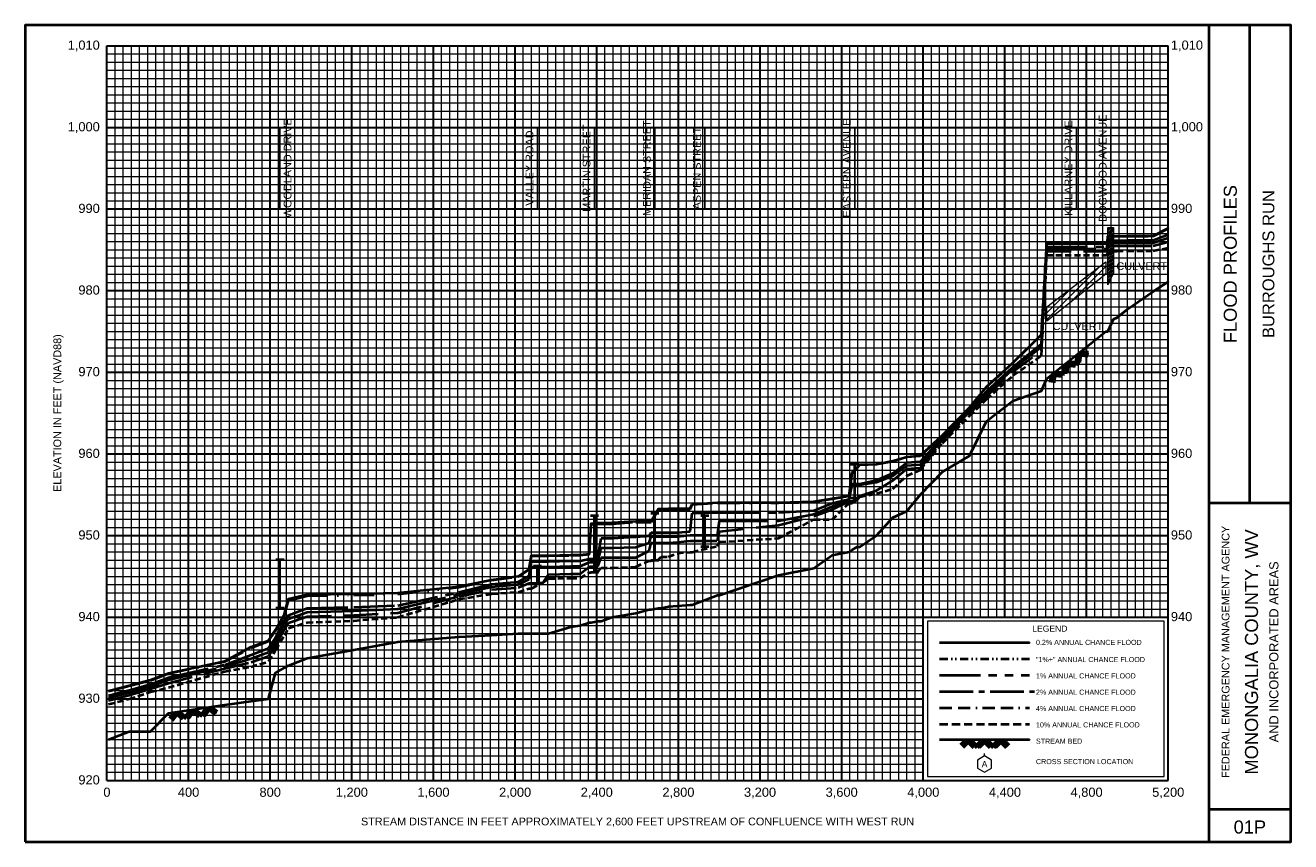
# Model space of a CAD drawing. Extents: x -400 to 13800, y -600 to 4600.
# Tile 1 of 2: x -400 to 5800, y 600 to 4600. Entities that reach past the tile are written whole.
import ezdxf
from ezdxf.enums import TextEntityAlignment as Align

# ---------------------------------------------------------------- set-up
doc = ezdxf.new("R2010")
doc.units = 0
doc.header["$LTSCALE"] = 400
for name, pattern in [('BORDERX2', [3.5, 1, -0.5, 1, -0.5, 0, -0.5]), ('CENTER2', [1.125, 0.75, -0.125, 0.125, -0.125]), ('DIVIDE', [1.25, 0.5, -0.25, 0, -0.25, 0, -0.25]), ('HIDDEN', [0.375, 0.25, -0.125]), ('PHANTOM2', [1.25, 0.625, -0.125, 0.125, -0.125, 0.125, -0.125])]:
    doc.linetypes.add(name, pattern=pattern)
for name, color, linetype, lineweight in [('BORDERLINE', 7, 'Continuous', 40), ('BRIDGE', 7, 'Continuous', 40), ('CULVERT', 7, 'Continuous', 0), ('GRID_MAJOR', 7, 'Continuous', 30), ('GRID_MINOR', 7, 'Continuous', 5), ('GRIDS', 7, 'Continuous', 20), ('LEGEND_BOX', 7, 'Continuous', 20), ('LEGEND_XSEC', 7, 'Continuous', 20), ('ROCK', 5, 'Continuous', 40), ('STREAM', 5, 'Continuous', 40), ('TEXT', 7, 'Continuous', 25), ('WS10', 6, 'HIDDEN', 40), ('WS100', 2, 'PHANTOM2', 40), ('WS1PLUS', 1, 'DIVIDE', 40), ('WS25', 14, 'BORDERX2', 40), ('WS50', 143, 'CENTER2', 40), ('WS500', 4, 'Continuous', 40), ('XSECTEXTLINE', 7, 'Continuous', 25)]:
    doc.layers.add(name, color=color, linetype=linetype, lineweight=lineweight)
doc.styles.get("Standard").update_dxf_attribs({"font": 'Arial', "height": 40})

# ---------------------------------------------------------------- blocks, each defined once
blk = doc.blocks.new('BORDER')
at = {"layer": 'BORDERLINE', "transparency": 33554687}
blk.add_line((14, 3.4), (14, 9.25), dxfattribs=at)
blk.add_lwpolyline([(-1, -0.75), (14.5, -0.75), (14.5, 9.25), (-1, 9.25), (-1, -0.75)], close=True, dxfattribs=at)
for points in [[(13.5, -0.75), (13.5, 9.25)], [(13.5, 3.4), (14.5, 3.4)], [(13.5, -0.35), (14.5, -0.35)]]:
    blk.add_lwpolyline(points, dxfattribs=at)
at = {"layer": 'GRID_MAJOR', "linetype": 'Continuous', "transparency": 33554687}
for p, q in [((11, 2), (11, 9)), ((12, 2), (12, 9))]:
    blk.add_line(p, q, dxfattribs=at)
at = {"layer": 'GRID_MAJOR', "transparency": 33554687}
blk.add_line((0, 1), (10, 1), dxfattribs=at)
for points in [[(0, 0), (0, 9)], [(0, 9), (13, 9)], [(1, 0), (1, 9)], [(2, 0), (2, 9)], [(3, 0), (3, 9)], [(4, 0), (4, 9)], [(5, 0), (5, 9)], [(6, 0), (6, 9)], [(7, 0), (7, 9)], [(8, 0), (8, 9)], [(9, 0), (9, 9)], [(10, 0), (10, 9)], [(13, 0), (13, 9)], [(0, 7), (13, 7)], [(0, 6), (13, 6)], [(0, 5), (13, 5)], [(0, 4), (13, 4)], [(0, 3), (13, 3)], [(0, 2), (13, 2)], [(0, 0), (13, 0)]]:
    blk.add_lwpolyline(points, dxfattribs=at)
at = {"layer": 'GRID_MAJOR', "linetype": 'Continuous', "transparency": 33554687}
blk.add_lwpolyline([(0, 8), (13, 8)], dxfattribs=at)
at = {"layer": 'GRID_MINOR', "color": 8, "linetype": 'Continuous', "transparency": 33554687}
for points in [[(0.1, 0), (0.1, 9)], [(0.2, 0), (0.2, 9)], [(0.3, 0), (0.3, 9)], [(0.4, 0), (0.4, 9)], [(0.5, 0), (0.5, 9)], [(0.6, 0), (0.6, 9)], [(0.7, 0), (0.7, 9)], [(0.8, 0), (0.8, 9)], [(0.9, 0), (0.9, 9)], [(1.1, 0), (1.1, 9)], [(1.2, 0), (1.2, 9)], [(1.3, 0), (1.3, 9)], [(1.4, 0), (1.4, 9)], [(1.5, 0), (1.5, 9)], [(1.6, 0), (1.6, 9)], [(1.7, 0), (1.7, 9)], [(1.8, 0), (1.8, 9)], [(1.9, 0), (1.9, 9)], [(2.1, 0), (2.1, 9)], [(2.2, 0), (2.2, 9)], [(2.3, 0), (2.3, 9)], [(2.4, 0), (2.4, 9)], [(2.5, 0), (2.5, 9)], [(2.6, 0), (2.6, 9)], [(2.7, 0), (2.7, 9)], [(2.8, 0), (2.8, 9)], [(2.9, 0), (2.9, 9)], [(3.1, 0), (3.1, 9)], [(3.2, 0), (3.2, 9)], [(3.3, 0), (3.3, 9)], [(3.4, 0), (3.4, 9)], [(3.5, 0), (3.5, 9)], [(3.6, 0), (3.6, 9)], [(3.7, 0), (3.7, 9)], [(3.8, 0), (3.8, 9)], [(3.9, 0), (3.9, 9)], [(4.1, 0), (4.1, 9)], [(4.2, 0), (4.2, 9)], [(4.3, 0), (4.3, 9)], [(4.4, 0), (4.4, 9)], [(4.5, 0), (4.5, 9)], [(4.6, 0), (4.6, 9)], [(4.7, 0), (4.7, 9)], [(4.8, 0), (4.8, 9)], [(4.9, 0), (4.9, 9)], [(5.1, 0), (5.1, 9)], [(5.2, 0), (5.2, 9)], [(5.3, 0), (5.3, 9)], [(5.4, 0), (5.4, 9)], [(5.5, 0), (5.5, 9)], [(5.6, 0), (5.6, 9)], [(5.7, 0), (5.7, 9)], [(5.8, 0), (5.8, 9)], [(5.9, 0), (5.9, 9)], [(6.1, 0), (6.1, 9)], [(6.2, 0), (6.2, 9)], [(6.3, 0), (6.3, 9)], [(6.4, 0), (6.4, 9)], [(6.5, 0), (6.5, 9)], [(6.6, 0), (6.6, 9)], [(6.7, 0), (6.7, 9)], [(6.8, 0), (6.8, 9)], [(6.9, 0), (6.9, 9)], [(7.1, 0), (7.1, 9)], [(7.2, 0), (7.2, 9)], [(7.3, 0), (7.3, 9)], [(7.4, 0), (7.4, 9)], [(7.5, 0), (7.5, 9)], [(7.6, 0), (7.6, 9)], [(7.7, 0), (7.7, 9)], [(7.8, 0), (7.8, 9)], [(7.9, 0), (7.9, 9)], [(8.1, 0), (8.1, 9)], [(8.2, 0), (8.2, 9)], [(8.3, 0), (8.3, 9)], [(8.4, 0), (8.4, 9)], [(8.5, 0), (8.5, 9)], [(8.6, 0), (8.6, 9)], [(8.7, 0), (8.7, 9)], [(8.8, 0), (8.8, 9)], [(8.9, 0), (8.9, 9)], [(9.1, 0), (9.1, 9)], [(9.2, 0), (9.2, 9)], [(9.3, 0), (9.3, 9)], [(9.4, 0), (9.4, 9)], [(9.5, 0), (9.5, 9)], [(9.6, 0), (9.6, 9)], [(9.7, 0), (9.7, 9)], [(9.8, 0), (9.8, 9)], [(9.9, 0), (9.9, 9)], [(10.1, 2), (10.1, 9)], [(10.2, 2), (10.2, 9)], [(10.3, 2), (10.3, 9)], [(10.4, 2), (10.4, 9)], [(10.5, 2), (10.5, 9)], [(10.6, 2), (10.6, 9)], [(10.7, 2), (10.7, 9)], [(10.8, 2), (10.8, 9)], [(10.9, 2), (10.9, 9)], [(11.1, 2), (11.1, 9)], [(11.2, 2), (11.2, 9)], [(11.3, 2), (11.3, 9)], [(11.4, 2), (11.4, 9)], [(11.5, 2), (11.5, 9)], [(11.6, 2), (11.6, 9)], [(11.7, 2), (11.7, 9)], [(11.8, 2), (11.8, 9)], [(11.9, 2), (11.9, 9)], [(12.1, 2), (12.1, 9)], [(12.2, 2), (12.2, 9)], [(12.3, 2), (12.3, 9)], [(12.4, 2), (12.4, 9)], [(12.5, 2), (12.5, 9)], [(12.6, 2), (12.6, 9)], [(12.7, 2), (12.7, 9)], [(12.8, 2), (12.8, 9)], [(12.9, 2), (12.9, 9)], [(0, 8.9), (13, 8.9)], [(0, 8.8), (13, 8.8)], [(0, 8.7), (13, 8.7)], [(0, 8.6), (13, 8.6)], [(0, 8.5), (13, 8.5)], [(0, 8.4), (13, 8.4)], [(0, 8.3), (13, 8.3)], [(0, 8.2), (13, 8.2)], [(0, 8.1), (13, 8.1)], [(0, 7.9), (13, 7.9)], [(0, 7.8), (13, 7.8)], [(0, 7.7), (13, 7.7)], [(0, 7.6), (13, 7.6)], [(0, 7.5), (13, 7.5)], [(0, 7.4), (13, 7.4)], [(0, 7.3), (13, 7.3)], [(0, 7.2), (13, 7.2)], [(0, 7.1), (13, 7.1)], [(0, 6.9), (13, 6.9)], [(0, 6.8), (13, 6.8)], [(0, 6.7), (13, 6.7)], [(0, 6.6), (13, 6.6)], [(0, 6.5), (13, 6.5)], [(0, 6.4), (13, 6.4)], [(0, 6.3), (13, 6.3)], [(0, 6.2), (13, 6.2)], [(0, 6.1), (13, 6.1)], [(0, 5.9), (13, 5.9)], [(0, 5.8), (13, 5.8)], [(0, 5.7), (13, 5.7)], [(0, 5.6), (13, 5.6)], [(0, 5.5), (13, 5.5)], [(0, 5.4), (13, 5.4)], [(0, 5.3), (13, 5.3)], [(0, 5.2), (13, 5.2)], [(0, 5.1), (13, 5.1)], [(0, 4.9), (13, 4.9)], [(0, 4.8), (13, 4.8)], [(0, 4.7), (13, 4.7)], [(0, 4.6), (13, 4.6)], [(0, 4.5), (13, 4.5)], [(0, 4.4), (13, 4.4)], [(0, 4.3), (13, 4.3)], [(0, 4.2), (13, 4.2)], [(0, 4.1), (13, 4.1)], [(0, 3.9), (13, 3.9)], [(0, 3.8), (13, 3.8)], [(0, 3.7), (13, 3.7)], [(0, 3.6), (13, 3.6)], [(0, 3.5), (13, 3.5)], [(0, 3.4), (13, 3.4)], [(0, 3.3), (13, 3.3)], [(0, 3.2), (13, 3.2)], [(0, 3.1), (13, 3.1)], [(0, 2.9), (13, 2.9)], [(0, 2.8), (13, 2.8)], [(0, 2.7), (13, 2.7)], [(0, 2.6), (13, 2.6)], [(0, 2.5), (13, 2.5)], [(0, 2.4), (13, 2.4)], [(0, 2.3), (13, 2.3)], [(0, 2.2), (13, 2.2)], [(0, 2.1), (13, 2.1)], [(0, 1.9), (10, 1.9)], [(0, 1.8), (10, 1.8)], [(0, 1.7), (10, 1.7)], [(0, 1.6), (10, 1.6)], [(0, 1.5), (10, 1.5)], [(0, 1.4), (10, 1.4)], [(0, 1.3), (10, 1.3)], [(0, 1.2), (10, 1.2)], [(0, 1.1), (10, 1.1)], [(0, 0.9), (10, 0.9)], [(0, 0.8), (10, 0.8)], [(0, 0.7), (10, 0.7)], [(0, 0.6), (10, 0.6)], [(0, 0.5), (10, 0.5)], [(0, 0.4), (10, 0.4)], [(0, 0.3), (10, 0.3)], [(0, 0.2), (10, 0.2)], [(0, 0.1), (10, 0.1)]]:
    blk.add_lwpolyline(points, dxfattribs=at)
blk = doc.blocks.new('ROCK', base_point=(0.312992, 0.001282))
at = {"layer": 'ROCK', "color": 5, "transparency": 33554687}
for p, q in [((0.375301, 0.001282), (0.312992, -0.061027)), ((0.412987, 0.001282), (0.331835, -0.07987)), ((0.450728, 0.001282), (0.350678, -0.098768)), ((0.450728, 0.001282), (0.550778, -0.098768)), ((0.575401, 0.001282), (0.513092, -0.061027)), ((0.613087, 0.001282), (0.531935, -0.07987)), ((0.650828, 0.001282), (0.550778, -0.098768)), ((0.650828, 0.001282), (0.750878, -0.098768)), ((0.775501, 0.001282), (0.713192, -0.061027)), ((0.813187, 0.001282), (0.732035, -0.07987)), ((0.850928, 0.001282), (0.750878, -0.098768)), ((0.850928, 0.001282), (0.913234, -0.06103)), ((0.413042, -0.036404), (0.475407, -0.098768)), ((0.431885, -0.017561), (0.513092, -0.098768)), ((0.613142, -0.036404), (0.675507, -0.098768)), ((0.631985, -0.017561), (0.713192, -0.098768)), ((0.813242, -0.036404), (0.875607, -0.098768)), ((0.832085, -0.017561), (0.895905, -0.08317))]:
    blk.add_line(p, q, dxfattribs=at)
blk = doc.blocks.new('BAR')
at = {"layer": 'BRIDGE', "color": 1, "transparency": 33554687}
blk.add_line((-0.05, 0), (0.05, 0), dxfattribs=at)

msp = doc.modelspace()

# ---------------------------------------------------------------- hatches: boundary and pattern name
at = {"layer": 'CULVERT'}
h = msp.add_hatch(dxfattribs=at)
h.set_pattern_fill('ANSI31', color=9, scale=2, style=0, pattern_type=2)
h.paths.add_polyline_path([(4904, 3328), (4904, 3609.956), (4932, 3609.653), (4932, 3388)], flags=0)
h = msp.add_hatch(dxfattribs=at)
h.set_pattern_fill('ANSI31', color=9, scale=7, style=0, pattern_type=2)
h.paths.add_polyline_path([(4605, 3150), (4605, 3220), (4895, 3441.621), (4895, 3380)], flags=0)

# ---------------------------------------------------------------- linework, layer by layer
at = {"layer": 'BRIDGE', "color": 1, "transparency": 33554687}
for p, q in [((3664, 2283.999), (3664, 2449.199)), ((2389, 1920.686), (2389, 2198.894)), ((2684.5, 1980.122), (2684.5, 2209.565)), ((2929.5, 2046.409), (2929.5, 2197.717)), ((847.9, 1745.762), (847.9, 1981.978)), ((2109.5, 1866.758), (2109.5, 1951.138))]:
    msp.add_line(p, q, dxfattribs=at)
at = {"layer": 'CULVERT', "transparency": 33554687}
for points in [[(4904, 3328), (4904, 3609.956), (4932, 3609.653), (4932, 3388)], [(4605, 3150), (4605, 3220), (4895, 3441.621), (4895, 3380)]]:
    msp.add_lwpolyline(points, close=True, dxfattribs=at)
at = {"layer": 'LEGEND_BOX', "color": 0, "ltscale": 0.8, "transparency": 33554687}
msp.add_lwpolyline([(4020, 1680), (4020, 920), (5180, 920), (5180, 1680), (4020, 1680), (4020, 1680)], dxfattribs=at)
at = {"layer": 'LEGEND_XSEC', "color": 0, "transparency": 33554687}
msp.add_lwpolyline([(4300, 1020), (4265.359, 1000), (4265.359, 960), (4300, 940), (4334.641, 960), (4334.641, 1000), (4300, 1020), (4300, 1032), (4300, 1032)], dxfattribs=at)
at = {"layer": 'STREAM', "color": 5, "transparency": 33554687}
msp.add_lwpolyline([(8, 1100), (109, 1140), (214, 1140), (301, 1230), (577, 1270.4), (706, 1288), (792, 1300), (826.4, 1428), (869.4, 1452), (890, 1463.999), (981, 1500), (1209, 1540), (1425, 1580), (1724, 1603.999), (1885, 1612), (2015, 1620), (2069, 1620), (2081, 1620), (2138, 1620), (2164, 1620), (2273, 1652), (2318, 1660), (2364, 1674.399), (2372, 1674.399), (2406, 1681.201), (2421, 1681.201), (2475, 1700), (2591, 1720), (2656, 1737.6), (2667, 1737.6), (2702, 1744.8), (2715, 1744.8), (2752, 1752), (2795, 1756.001), (2857, 1760), (2868, 1760), (2991, 1808), (3002, 1808), (3290, 1906.001), (3464, 1940), (3553, 2003.999), (3636, 2020), (3652, 2030), (3676, 2044.399), (3689, 2044.399), (3770, 2100), (3851, 2189.199), (3919, 2220), (3986, 2301.599), (4094, 2412), (4227, 2490.801), (4310, 2660), (4439, 2759.6), (4579, 2808.401), (4605, 2870), (4895, 3100), (4896, 3100), (4903, 3100), (4904, 3100), (4932, 3160), (4950, 3168.401), (5001, 3209.199), (5127, 3296.001), (5200, 3343.289), (5200, 3343.289)], dxfattribs=at)
at = {"layer": 'STREAM', "color": 5, "ltscale": 0.4, "transparency": 33554687}
msp.add_lwpolyline([(4080, 1100), (4520, 1100), (4520, 1100)], dxfattribs=at)
at = {"layer": 'WS10', "color": 6, "ltscale": 0.3, "transparency": 33554687}
msp.add_lwpolyline([(8, 1273.535), (109, 1299.717), (214, 1333.528), (301, 1355.215), (577, 1434.529), (706, 1457.463), (792, 1482.705), (826.4, 1538.496), (869.4, 1611.089), (890, 1646.311), (981, 1674.587), (1209, 1682.676), (1425, 1699.792), (1724, 1787.695), (1885, 1814.688), (2015, 1823.34), (2069, 1840.923), (2081, 1840.923), (2138, 1870.4), (2164, 1888.853), (2273, 1891.179), (2318, 1891.179), (2364, 1918.308), (2372, 1918.308), (2406, 1921.201), (2421, 1941.731), (2475, 1941.731), (2591, 1946.755), (2656, 1976.775), (2667, 1976.775), (2702, 1981.987), (2715, 1996.167), (2752, 1996.167), (2795, 2013.979), (2857, 2019.111), (2868, 2019.111), (2991, 2048), (3002, 2068.513), (3290, 2086.804), (3464, 2177.913), (3553, 2177.913), (3636, 2258.748), (3652, 2258.748), (3676, 2274.861), (3689, 2290.464), (3770, 2305.237), (3851, 2329.424), (3919, 2392.783), (3986, 2422.759), (4094, 2552.959), (4227, 2686.543), (4310, 2768.181), (4439, 2883.447), (4579, 2981.487), (4605, 3473.479), (4895, 3473.479), (4896, 3473.479), (4903, 3475.044), (4904, 3493.879), (4932, 3493.879), (4950, 3493.879), (5001, 3494.692), (5127, 3494.692), (5200, 3510.088), (5200, 3510.088)], dxfattribs=at)
at = {"layer": 'WS10', "color": 6, "ltscale": 0.4, "transparency": 33554687}
msp.add_lwpolyline([(4080, 1176.001), (4520, 1176.001), (4520, 1176.001)], dxfattribs=at)
at = {"layer": 'WS100', "color": 2, "ltscale": 0.8, "transparency": 33554687}
for points in [[(8, 1316.111), (109, 1342.444), (214, 1371.277), (301, 1404.399), (577, 1466.743), (706, 1515.371), (792, 1547.505), (826.4, 1599.131), (869.4, 1686.365), (890, 1709.331), (981, 1743.604), (1209, 1748.933), (1425, 1757.236), (1724, 1822.205), (1885, 1861.355), (2015, 1873.42), (2069, 1902.419), (2081, 1972.788), (2138, 1972.788), (2164, 1972.788), (2273, 1975.591), (2318, 1975.591), (2364, 1986.716), (2372, 1986.716), (2406, 1986.716), (2421, 2086.565), (2475, 2086.565), (2591, 2093.591), (2656, 2099.033), (2667, 2115.137), (2702, 2115.137), (2715, 2115.137), (2752, 2115.188), (2795, 2115.188), (2857, 2119.949), (2868, 2210.215), (2991, 2212.896), (3002, 2212.896), (3290, 2212.896), (3464, 2222.583), (3553, 2259.229), (3636, 2278.928), (3652, 2353.313), (3676, 2353.313), (3689, 2353.313), (3770, 2371.104), (3851, 2406.079), (3919, 2457.593), (3986, 2462.903), (4094, 2580.325), (4227, 2712.205), (4310, 2805.137), (4439, 2924.28), (4579, 3039.285), (4605, 3513.879), (4895, 3513.879), (4896, 3513.879), (4903, 3517.983), (4904, 3545.903), (4932, 3545.903), (4950, 3545.903), (5001, 3547.043), (5127, 3547.043), (5200, 3574.8), (5200, 3574.8)], [(4080, 1416.001), (4520, 1416.001), (4520, 1416.001)]]:
    msp.add_lwpolyline(points, dxfattribs=at)
at = {"layer": 'WS1PLUS', "color": 1, "ltscale": 0.5, "transparency": 33554687}
msp.add_lwpolyline([(8, 1336.768), (109, 1363.679), (214, 1390.337), (301, 1424.155), (577, 1483.081), (706, 1550.168), (792, 1582.261), (826.4, 1633.748), (869.4, 1711.453), (890, 1781.765), (981, 1804.575), (1209, 1807.813), (1425, 1812.141), (1724, 1846.968), (1885, 1880.859), (2015, 1897.852), (2069, 1934.348), (2081, 1999.807), (2138, 1999.807), (2164, 1999.807), (2273, 2003.176), (2318, 2003.176), (2364, 2008.22), (2372, 2154.272), (2406, 2157.737), (2421, 2157.737), (2475, 2158.113), (2591, 2165.847), (2656, 2165.957), (2667, 2165.957), (2702, 2226.96), (2715, 2227.007), (2752, 2227.6), (2795, 2227.715), (2857, 2228.811), (2868, 2251.963), (2991, 2259.785), (3002, 2259.785), (3290, 2259.785), (3464, 2264.919), (3553, 2280.037), (3636, 2293.904), (3652, 2407.781), (3676, 2431.748), (3689, 2447.263), (3770, 2449.172), (3851, 2464.243), (3919, 2484.939), (3986, 2490.859), (4094, 2590.72), (4227, 2726.233), (4310, 2828.271), (4439, 2945.701), (4579, 3083.953), (4605, 3531.047), (4895, 3531.047), (4896, 3531.047), (4903, 3537.537), (4904, 3566.208), (4932, 3566.208), (4950, 3566.208), (5001, 3567.639), (5127, 3567.639), (5200, 3605.234), (5200, 3605.234)], dxfattribs=at)
at = {"layer": 'WS1PLUS', "color": 1, "ltscale": 0.2, "transparency": 33554687}
msp.add_lwpolyline([(4080, 1496.001), (4520, 1496.001), (4520, 1496.001)], dxfattribs=at)
at = {"layer": 'WS25', "color": 14, "ltscale": 0.3, "transparency": 33554687}
msp.add_lwpolyline([(8, 1291.973), (109, 1318.088), (214, 1349.573), (301, 1377.444), (577, 1447.827), (706, 1479.661), (792, 1509.053), (826.4, 1562.795), (869.4, 1641.335), (890, 1672.319), (981, 1703.521), (1209, 1709.944), (1425, 1721.975), (1724, 1801.797), (1885, 1834.949), (2015, 1844.907), (2069, 1866.372), (2081, 1866.372), (2138, 1870.4), (2164, 1908.879), (2273, 1912.383), (2318, 1912.383), (2364, 1948.188), (2372, 1948.188), (2406, 1948.188), (2421, 1991.667), (2475, 1991.667), (2591, 1993.059), (2656, 2024.839), (2667, 2063.845), (2702, 2063.845), (2715, 2063.845), (2752, 2063.845), (2795, 2067.637), (2857, 2074.597), (2868, 2074.597), (2991, 2074.597), (3002, 2120.508), (3290, 2150.815), (3464, 2194.241), (3553, 2226.86), (3636, 2268.809), (3652, 2268.809), (3676, 2283.999), (3689, 2295.088), (3770, 2320.005), (3851, 2370.469), (3919, 2426.233), (3986, 2432.28), (4094, 2563.379), (4227, 2697.107), (4310, 2783.645), (4439, 2902.883), (4579, 3005.464), (4605, 3492.715), (4895, 3492.715), (4896, 3492.715), (4903, 3495.093), (4904, 3518.953), (4932, 3518.953), (4950, 3518.953), (5001, 3519.883), (5127, 3519.883), (5200, 3539.248), (5200, 3539.248)], dxfattribs=at)
at = {"layer": 'WS25', "color": 14, "ltscale": 0.15, "transparency": 33554687}
msp.add_lwpolyline([(4080, 1256.001), (4520, 1256.001), (4520, 1256.001)], dxfattribs=at)
at = {"layer": 'WS50', "color": 143, "ltscale": 0.8, "transparency": 33554687}
msp.add_lwpolyline([(8, 1305.105), (109, 1331.333), (214, 1361.064), (301, 1392.437), (577, 1458.291), (706, 1497.783), (792, 1529.309), (826.4, 1582.097), (869.4, 1664.8), (890, 1691.88), (981, 1725.168), (1209, 1730.879), (1425, 1740.564), (1724, 1812.307), (1885, 1849.229), (2015, 1860.081), (2069, 1885.808), (2081, 1946.96), (2138, 1946.96), (2164, 1946.96), (2273, 1950.557), (2318, 1950.557), (2364, 1970.088), (2372, 1970.088), (2406, 1970.088), (2421, 2039.473), (2475, 2039.473), (2591, 2042.393), (2656, 2064.343), (2667, 2094.98), (2702, 2094.98), (2715, 2094.98), (2752, 2094.98), (2795, 2094.98), (2857, 2101.321), (2868, 2101.321), (2991, 2101.321), (3002, 2171.353), (3290, 2171.353), (3464, 2204.551), (3553, 2242.983), (3636, 2277.517), (3652, 2347.844), (3676, 2347.844), (3689, 2347.844), (3770, 2361.809), (3851, 2392.429), (3919, 2443.472), (3986, 2447.563), (4094, 2571.299), (4227, 2706.091), (4310, 2795.388), (4439, 2915.149), (4579, 3024.707), (4605, 3504.175), (4895, 3504.175), (4896, 3504.175), (4903, 3507.429), (4904, 3533.833), (4932, 3533.833), (4950, 3533.833), (5001, 3534.868), (5127, 3534.868), (5200, 3558.425), (5200, 3558.425)], dxfattribs=at)
at = {"layer": 'WS50', "color": 143, "ltscale": 0.55, "transparency": 33554687}
msp.add_lwpolyline([(4080, 1336.001), (4544, 1336.001), (4544, 1336.001)], dxfattribs=at)
at = {"layer": 'WS500', "color": 4, "ltscale": 0.8, "transparency": 33554687}
for points in [[(8, 1339.077), (109, 1366.072), (214, 1392.463), (301, 1426.14), (577, 1484.949), (706, 1554.099), (792, 1586.135), (826.4, 1638.276), (869.4, 1715.852), (890, 1789.28), (981, 1811.555), (1209, 1814.644), (1425, 1818.552), (1724, 1851.021), (1885, 1883.015), (2015, 1900.591), (2069, 1937.617), (2081, 2002.339), (2138, 2002.339), (2164, 2002.339), (2273, 2005.815), (2318, 2005.815), (2364, 2010.237), (2372, 2158.347), (2406, 2162.825), (2421, 2162.825), (2475, 2163.301), (2591, 2171.047), (2656, 2171.047), (2667, 2171.047), (2702, 2231.543), (2715, 2231.555), (2752, 2232.236), (2795, 2232.383), (2857, 2233.445), (2868, 2253.665), (2991, 2261.653), (3002, 2261.653), (3290, 2261.653), (3464, 2266.831), (3553, 2281.299), (3636, 2294.893), (3652, 2409.192), (3676, 2432.871), (3689, 2447.788), (3770, 2449.944), (3851, 2465.496), (3919, 2486.252), (3986, 2492.217), (4094, 2591.057), (4227, 2726.785), (4310, 2829.011), (4439, 2946.555), (4579, 3084.749), (4605, 3531.409), (4895, 3531.409), (4896, 3531.409), (4903, 3538.101), (4904, 3566.716), (4932, 3566.716), (4950, 3566.716), (5001, 3568.164), (5127, 3568.164), (5200, 3606.299), (5200, 3606.299)], [(4080, 1576.001), (4520, 1576.001), (4520, 1576.001)]]:
    msp.add_lwpolyline(points, dxfattribs=at)
at = {"layer": 'XSECTEXTLINE', "color": 0, "transparency": 33554687}
for points in [[(847.9, 3700), (847.9, 4100), (847.9, 4100)], [(2109.5, 3700), (2109.5, 4100), (2109.5, 4100)], [(2389, 3700), (2389, 4100), (2389, 4100)], [(2684.5, 3700), (2684.5, 4100), (2684.5, 4100)], [(2929.5, 3700), (2929.5, 4100), (2929.5, 4100)], [(3664, 3700), (3664, 4100), (3664, 4100)], [(4750, 3700), (4750, 4100), (4750, 4100)], [(4918, 3700), (4918, 4100), (4918, 4100)]]:
    msp.add_lwpolyline(points, dxfattribs=at)

# ---------------------------------------------------------------- block references
at = {"layer": 'BRIDGE', "transparency": 33554687, "xscale": 400, "yscale": 400, "zscale": 400}
for p in [(3664, 2449.199), (3664, 2283.999), (2389, 2198.894), (2684.5, 2209.565), (2929.5, 2197.717), (2929.5, 2046.409), (847.9, 1981.978), (2109.5, 1951.138), (2684.5, 1980.122), (2109.5, 1866.758), (2389, 1920.686), (847.9, 1745.762)]:
    msp.add_blockref('BAR', p, dxfattribs=at)
at = {"layer": 'GRIDS', "transparency": 33554687, "xscale": 400, "yscale": 400, "zscale": 400}
msp.add_blockref('BORDER', (0, 900), dxfattribs=at)
at = {"layer": 'ROCK', "color": 5, "transparency": 33554687, "xscale": 400, "yscale": 400, "zscale": 400}
for p, rotation in [((4605, 2870), 38.41806), ((301, 1230), 8.327712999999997)]:
    msp.add_blockref('ROCK', p, dxfattribs=dict(at, rotation=rotation))
msp.add_blockref('ROCK', (4180, 1100), dxfattribs=at)

# ---------------------------------------------------------------- texts
at = {"layer": 'TEXT', "color": 0, "transparency": 33554687}
for s, p in [('1,010', (-35, 4480.5)), ('1,000', (-35, 4080.5)), ('990', (-35, 3680.5)), ('980', (-35, 3280.5)), ('970', (-35, 2880.5)), ('960', (-35, 2480.5)), ('950', (-35, 2080.5)), ('940', (-35, 1680.5)), ('930', (-35, 1280.5)), ('920', (-35, 880.5))]:
    msp.add_text(s, height=45, dxfattribs=at).set_placement(p, align=Align.RIGHT)
for s, p in [('1,010', (5213, 4480.5)), ('1,000', (5213, 4080.5)), ('990', (5213, 3680.5)), ('980', (5213, 3280.5)), ('970', (5213, 2880.5)), ('960', (5213, 2480.5)), ('950', (5213, 2080.5)), ('940', (5213, 1680.5))]:
    msp.add_text(s, height=45, dxfattribs=at).set_placement(p)
at = {"layer": 'TEXT', "transparency": 33554687}
for s, height, p in [('WOODLAND DRIVE', 38, (903.982, 3900)), ('MARTIN STREET', 38, (2369, 3900)), ('MERIDAN STREET', 38, (2664.5, 3900)), ('EASTERN AVENUE', 38, (3644, 3900)), ('KILLARNEY DRIVE', 38, (4730, 3900)), ('DOGWOOD AVENUE', 38, (4898, 3900)), ('VALLEY ROAD', 38, (2089.5, 3900)), ('ASPEN STREET', 38, (2909.5, 3900)), ('FLOOD PROFILES', 64, (5536, 3430)), ('BURROUGHS RUN', 58, (5720, 3430)), ('ELEVATION IN FEET (NAVD88)', 38, (-224, 2700)), ('FEDERAL EMERGENCY MANAGEMENT AGENCY', 38, (5500, 1530)), ('MONONGALIA COUNTY, WV', 64, (5640, 1530)), ('AND INCORPORATED AREAS', 45, (5740, 1530))]:
    msp.add_text(s, height=height, rotation=90, dxfattribs=at).set_placement(p, align=Align.CENTER)
for s, height, p in [('CULVERT', 38, (5070.133, 3400.925)), ('CULVERT', 38, (4757.803, 3106.906)), ('0', 45, (0.001, 820)), ('400', 45, (400, 820)), ('800', 45, (800, 820)), ('1,200', 45, (1200, 820)), ('1,600', 45, (1600, 820)), ('2,000', 45, (2000, 820)), ('2,400', 45, (2400, 820)), ('2,800', 45, (2800, 820)), ('3,200', 45, (3200, 820)), ('3,600', 45, (3600, 820)), ('4,000', 45, (4000, 820)), ('4,400', 45, (4400, 820)), ('4,800', 45, (4800, 820)), ('5,200', 45, (5200, 820)), ('STREAM DISTANCE IN FEET APPROXIMATELY 2,600 FEET UPSTREAM OF CONFLUENCE WITH WEST RUN', 38, (2600, 680)), ('01P', 64, (5600, 640))]:
    msp.add_text(s, height=height, dxfattribs=at).set_placement(p, align=Align.CENTER)
msp.add_text('LEGEND', height=30, dxfattribs=at).set_placement((4620, 1620), align=Align.BOTTOM_CENTER)
for s, p in [('0.2% ANNUAL CHANCE FLOOD', (4552, 1563.999)), ('"1%+" ANNUAL CHANCE FLOOD', (4552, 1480)), ('1% ANNUAL CHANCE FLOOD', (4552, 1400)), ('2% ANNUAL CHANCE FLOOD', (4552, 1320)), ('4% ANNUAL CHANCE FLOOD', (4552, 1240)), ('10% ANNUAL CHANCE FLOOD', (4552, 1160)), ('STREAM BED', (4552, 1080)), ('CROSS SECTION LOCATION', (4552, 980))]:
    msp.add_text(s, height=25, dxfattribs=at).set_placement(p)
msp.add_text('A', height=30, dxfattribs=at).set_placement((4300, 980), align=Align.MIDDLE)

doc.saveas('drawing.dxf')
